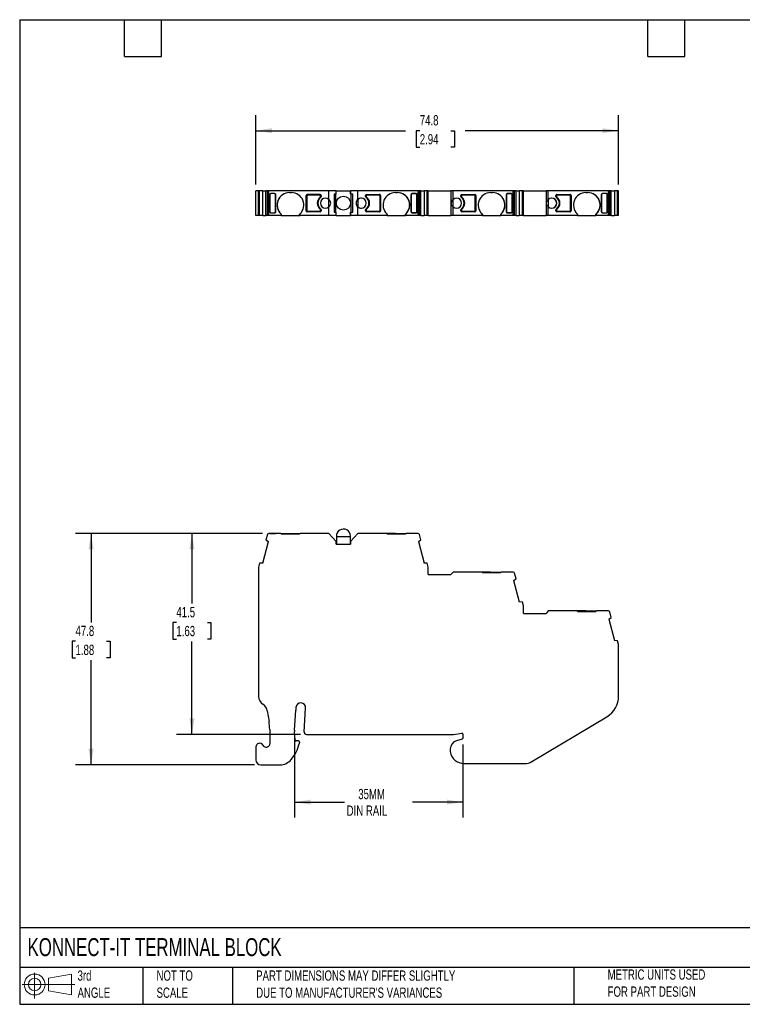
# Model space of a CAD drawing. Header units: millimetres. Extents: x 6 to 273, y 6 to 210.
# Tile 1 of 2: x 6 to 155, y 6 to 210. Entities that reach past the tile are written whole.
import ezdxf

# ---------------------------------------------------------------- set-up
doc = ezdxf.new("R2010")
doc.units = ezdxf.units.MM
doc.linetypes.add('SLD-Solid', pattern=[0])
doc.layers.add('DIMENSIONS', color=140, linetype='SLD-Solid', lineweight=25)
doc.layers.add('TEXT', color=140, linetype='SLD-Solid', lineweight=25)
doc.layers.add('SLD-DEFPOINTS', color=7, linetype='Continuous')
doc.styles.add('SLDTEXTSTYLE0', font='TXT', dxfattribs={"width": 0.7})
doc.dimstyles.new('SLDDIMSTYLE0', dxfattribs={"dimtxt": 2.158008, "dimasz": 3.302, "dimexe": 0, "dimexo": 0.0625, "dimgap": 0.539502, "dimtad": 0, "dimtih": 1, "dimtoh": 1, "dimrnd": 1e-09, "dimzin": 12, "dimdsep": 46, "dimtxsty": 'SLDTEXTSTYLE0', "dimsah": 1, "dimcen": 0.09, "dimadec": 0, "dimazin": 3, "dimtfac": 1, "dimtofl": 0, "dimtmove": 0, "dimatfit": 3, "dimfxl": 0, "dimfrac": 2, "dimtolj": 1, "dimtzin": 12, "dimarcsym": 0})

# ---------------------------------------------------------------- blocks, each defined once
blk = doc.blocks.new('Block11')
at = {"color": 7, "linetype": 'SLD-Solid', "lineweight": 18}
for p, q in [((2.59, 5.31), (2.59, 0)), ((5.48, 4.17), (10.18, 5.03)), ((5.48, 1.6), (5.48, 4.17)), ((10.18, 5.03), (10.18, 0.73)), ((0, 2.88), (10.87, 2.88)), ((5.48, 1.6), (10.18, 0.73))]:
    blk.add_line(p, q, dxfattribs=at)
for radius in [2.15, 1.29]:
    blk.add_circle((2.59, 2.88), radius, dxfattribs=at)
blk = doc.blocks.new('Block12')
at = {"layer": 'SLD-DEFPOINTS'}
blk.add_blockref('Block11', (0, 0), dxfattribs=at)
blk = doc.blocks.new('_D')
at = {"layer": 'DIMENSIONS'}
for p, q in [((56.43, 103.54), (38.69, 103.54)), ((41.87, 103.54), (41.87, 89.05)), ((38.66, 85.14), (37.94, 85.14)), ((37.94, 85.14), (37.94, 81.71)), ((45.07, 85.14), (45.8, 85.14)), ((45.8, 85.14), (45.8, 81.71)), ((37.94, 81.71), (38.66, 81.71)), ((45.8, 81.71), (45.07, 81.71)), ((41.87, 62.04), (41.87, 81.23)), ((64.25, 62.04), (38.69, 62.04))]:
    blk.add_line(p, q, dxfattribs=at)
for points in [[(41.87, 103.54), (41.36, 100.23), (42.38, 100.23)], [(41.87, 62.04), (42.38, 65.34), (41.36, 65.34)]]:
    blk.add_solid(points, dxfattribs=at)
at = {"layer": 'DIMENSIONS', "char_height": 2.117, "attachment_point": 1, "style": 'SLDTEXTSTYLE0'}
for s, insert in [('41.5', (38.66, 88.35)), ('1.63', (38.66, 84.44))]:
    blk.add_mtext(s, dxfattribs=dict(at, insert=insert))
blk = doc.blocks.new('_D_1')
at = {"layer": 'DIMENSIONS'}
for p, q in [((56.43, 103.54), (17.89, 103.54)), ((21.07, 103.54), (21.07, 85.17)), ((17.86, 81.26), (17.14, 81.26)), ((17.14, 81.26), (17.14, 77.83)), ((24.27, 81.26), (25, 81.26)), ((25, 81.26), (25, 77.83)), ((17.14, 77.83), (17.86, 77.83)), ((21.07, 55.77), (21.07, 77.35)), ((25, 77.83), (24.27, 77.83)), ((54.8, 55.77), (17.89, 55.77))]:
    blk.add_line(p, q, dxfattribs=at)
for points in [[(21.07, 103.54), (20.56, 100.23), (21.57, 100.23)], [(21.07, 55.77), (21.57, 59.08), (20.56, 59.08)]]:
    blk.add_solid(points, dxfattribs=at)
at = {"layer": 'DIMENSIONS', "char_height": 2.117, "attachment_point": 1, "style": 'SLDTEXTSTYLE0'}
for s, insert in [('47.8', (17.86, 84.47)), ('1.88', (17.86, 80.56))]:
    blk.add_mtext(s, dxfattribs=dict(at, insert=insert))
blk = doc.blocks.new('_D_2')
at = {"layer": 'DIMENSIONS'}
for p, q in [((63.04, 61.66), (63.04, 44.9)), ((97.74, 59.97), (97.74, 44.9)), ((63.04, 48.08), (73.3, 48.08)), ((97.74, 48.08), (87.39, 48.08))]:
    blk.add_line(p, q, dxfattribs=at)
for points in [[(63.04, 48.08), (66.34, 47.57), (66.34, 48.58)], [(97.74, 48.08), (94.44, 48.58), (94.44, 47.57)]]:
    blk.add_solid(points, dxfattribs=at)
at = {"layer": 'DIMENSIONS', "char_height": 2.117, "attachment_point": 1, "style": 'SLDTEXTSTYLE0'}
for s, insert in [('35MM', (76.17, 50.8)), ('DIN RAIL', (73.78, 47.38))]:
    blk.add_mtext(s, dxfattribs=dict(at, insert=insert))
blk = doc.blocks.new('_D_4')
at = {"layer": 'DIMENSIONS'}
for p, q in [((55.07, 175.53), (55.07, 189.82)), ((129.86, 175.53), (129.86, 189.82)), ((55.07, 186.64), (85.94, 186.64)), ((88.86, 186.64), (88.14, 186.64)), ((88.14, 186.64), (88.14, 183.21)), ((95.27, 186.64), (96, 186.64)), ((96, 186.64), (96, 183.21)), ((129.86, 186.64), (98.2, 186.64)), ((88.14, 183.21), (88.86, 183.21)), ((96, 183.21), (95.27, 183.21))]:
    blk.add_line(p, q, dxfattribs=at)
for points in [[(55.07, 186.64), (58.37, 186.13), (58.37, 187.15)], [(129.86, 186.64), (126.56, 187.15), (126.56, 186.13)]]:
    blk.add_solid(points, dxfattribs=at)
at = {"layer": 'DIMENSIONS', "char_height": 2.117, "attachment_point": 1, "style": 'SLDTEXTSTYLE0'}
for s, insert in [('74.8', (88.86, 189.85)), ('2.94', (88.86, 185.94))]:
    blk.add_mtext(s, dxfattribs=dict(at, insert=insert))

msp = doc.modelspace()

# ---------------------------------------------------------------- linework, layer by layer
for p, q in [((55.066, 169.107), (55.066, 174.257)), ((55.614, 174.257), (55.066, 174.257)), ((55.614, 169.107), (55.614, 174.257)), ((55.624, 174.257), (55.614, 174.257)), ((55.614, 174.257), (55.614, 169.107)), ((55.614, 174.257), (55.614, 174.257)), ((55.624, 169.107), (55.624, 174.257)), ((55.832, 174.257), (55.624, 174.257)), ((55.832, 169.107), (55.832, 174.257)), ((56.463, 174.257), (55.832, 174.257)), ((56.463, 169.107), (56.463, 174.257)), ((56.463, 174.257), (57.124, 174.257)), ((57.124, 169.107), (57.124, 174.257)), ((57.425, 174.257), (57.124, 174.257)), ((57.425, 169.107), (57.425, 174.257)), ((57.698, 174.257), (57.425, 174.257)), ((57.698, 169.107), (57.698, 174.257)), ((70.134, 174.257), (57.698, 174.257)), ((57.925, 173.465), (57.925, 173.456)), ((57.925, 169.899), (57.925, 173.465)), ((57.925, 169.908), (57.925, 173.456)), ((57.945, 173.456), (57.945, 173.465)), ((57.945, 173.456), (57.945, 169.908)), ((58.125, 173.657), (58.145, 173.657)), ((58.915, 173.657), (58.145, 173.657)), ((58.145, 173.657), (58.145, 173.657)), ((58.915, 173.657), (58.145, 173.657)), ((58.915, 173.657), (58.915, 173.657)), ((58.915, 173.657), (58.934, 173.657)), ((59.115, 173.465), (59.115, 173.456)), ((59.115, 173.465), (59.115, 169.899)), ((59.115, 169.908), (59.115, 173.456)), ((59.134, 173.456), (59.134, 169.908)), ((61.984, 173.857), (62.384, 173.857)), ((65.434, 170.107), (65.434, 173.257)), ((65.434, 173.257), (65.434, 173.257)), ((65.434, 170.107), (65.434, 173.257)), ((65.559, 173.232), (65.559, 170.132)), ((65.939, 173.457), (65.634, 173.457)), ((65.709, 173.382), (68.259, 173.382)), ((67.28, 173.457), (65.939, 173.457)), ((68.334, 173.457), (67.28, 173.457)), ((68.329, 172.922), (68.329, 172.922)), ((68.409, 173.082), (68.409, 173.232)), ((68.409, 173.232), (68.409, 173.232)), ((68.409, 173.232), (68.409, 173.082)), ((68.409, 173.082), (68.409, 173.082)), ((68.534, 173.257), (68.534, 173.057)), ((70.134, 172.464), (70.134, 174.257)), ((71.641, 174.257), (70.134, 174.257)), ((71.191, 173.557), (71.191, 169.807)), ((71.641, 173.557), (71.191, 173.557)), ((71.541, 169.807), (71.541, 173.557)), ((71.641, 173.557), (71.641, 174.257)), ((71.641, 174.257), (74.58, 174.257)), ((74.58, 173.557), (74.58, 174.257)), ((76.081, 174.257), (74.58, 174.257)), ((74.58, 174.257), (74.58, 173.557)), ((74.58, 174.257), (74.58, 174.257)), ((75.024, 173.557), (74.58, 173.557)), ((74.58, 173.557), (74.58, 173.557)), ((74.68, 169.807), (74.68, 173.557)), ((74.68, 169.807), (74.68, 173.557)), ((75.024, 169.807), (75.024, 173.557)), ((75.024, 169.807), (75.024, 173.557)), ((75.024, 173.557), (75.024, 173.557)), ((76.081, 172.465), (76.081, 174.257)), ((88.5, 174.257), (76.081, 174.257)), ((77.681, 173.057), (77.681, 173.257)), ((77.806, 173.232), (77.806, 173.082)), ((77.806, 173.082), (77.806, 173.232)), ((77.881, 173.457), (80.581, 173.457)), ((77.886, 172.922), (77.886, 172.922)), ((77.956, 173.382), (80.506, 173.382)), ((80.656, 170.132), (80.656, 173.232)), ((80.781, 173.257), (80.781, 170.107)), ((80.781, 173.257), (80.781, 173.257)), ((80.781, 173.257), (80.781, 170.107)), ((83.831, 173.857), (84.231, 173.857)), ((87.081, 169.908), (87.081, 173.456)), ((87.1, 173.456), (87.1, 173.465)), ((87.1, 169.899), (87.1, 173.465)), ((87.1, 173.456), (87.1, 169.908)), ((87.238, 173.647), (88.133, 173.647)), ((87.281, 173.657), (87.3, 173.657)), ((88.07, 173.657), (87.3, 173.657)), ((88.07, 173.657), (88.09, 173.657)), ((88.27, 173.465), (88.27, 173.456)), ((88.27, 169.908), (88.27, 173.456)), ((88.29, 173.465), (88.29, 173.456)), ((88.29, 173.465), (88.29, 169.899)), ((88.29, 173.456), (88.29, 169.908)), ((88.5, 169.107), (88.5, 174.257)), ((88.79, 174.257), (88.5, 174.257)), ((88.79, 169.107), (88.79, 174.257)), ((89.091, 174.257), (88.79, 174.257)), ((89.091, 169.107), (89.091, 174.257)), ((89.091, 174.257), (89.752, 174.257)), ((89.752, 174.257), (89.752, 169.107)), ((90.383, 174.257), (89.752, 174.257)), ((90.383, 169.107), (90.383, 174.257)), ((90.591, 174.257), (90.383, 174.257)), ((90.591, 169.107), (90.591, 174.257)), ((90.601, 174.257), (90.591, 174.257)), ((90.601, 169.107), (90.601, 174.257)), ((90.601, 174.257), (95.262, 174.257)), ((95.262, 174.257), (95.262, 169.107)), ((95.714, 174.257), (95.262, 174.257)), ((95.714, 172.465), (95.714, 174.257)), ((108.133, 174.257), (95.714, 174.257)), ((97.314, 173.057), (97.314, 173.257)), ((97.439, 173.232), (97.439, 173.082)), ((97.439, 173.082), (97.439, 173.232)), ((97.514, 173.457), (100.214, 173.457)), ((97.519, 172.922), (97.519, 172.922)), ((97.589, 173.382), (100.139, 173.382)), ((100.289, 170.132), (100.289, 173.232)), ((100.414, 173.257), (100.414, 170.107)), ((100.414, 173.257), (100.414, 170.107)), ((103.464, 173.857), (103.864, 173.857)), ((106.714, 169.908), (106.714, 173.456)), ((106.734, 173.456), (106.734, 173.465)), ((106.734, 169.899), (106.734, 173.465)), ((106.734, 173.456), (106.734, 169.908)), ((106.871, 173.647), (107.766, 173.647)), ((106.914, 173.657), (106.934, 173.657)), ((107.704, 173.657), (106.934, 173.657)), ((107.704, 173.657), (107.723, 173.657)), ((107.904, 173.465), (107.904, 173.456)), ((107.904, 169.908), (107.904, 173.456)), ((107.923, 173.465), (107.923, 173.456)), ((107.923, 173.465), (107.923, 169.899)), ((107.923, 173.456), (107.923, 169.908)), ((108.133, 169.107), (108.133, 174.257)), ((108.423, 174.257), (108.133, 174.257)), ((108.423, 169.107), (108.423, 174.257)), ((108.725, 174.257), (108.423, 174.257)), ((108.725, 169.107), (108.725, 174.257)), ((108.725, 174.257), (109.386, 174.257)), ((109.386, 174.257), (109.386, 169.107)), ((110.017, 174.257), (109.386, 174.257)), ((110.017, 169.107), (110.017, 174.257)), ((110.224, 174.257), (110.017, 174.257)), ((110.224, 169.107), (110.224, 174.257)), ((110.234, 174.257), (110.224, 174.257)), ((110.234, 169.107), (110.234, 174.257)), ((110.234, 169.107), (110.234, 174.257)), ((110.234, 174.257), (114.896, 174.257)), ((114.896, 174.257), (114.896, 169.107)), ((115.348, 174.257), (114.896, 174.257)), ((115.348, 172.465), (115.348, 174.257)), ((127.767, 174.257), (115.348, 174.257)), ((116.948, 173.057), (116.948, 173.257)), ((117.073, 173.232), (117.073, 173.082)), ((117.073, 173.082), (117.073, 173.232)), ((117.148, 173.457), (119.848, 173.457)), ((117.153, 172.922), (117.153, 172.922)), ((117.223, 173.382), (119.773, 173.382)), ((119.923, 170.132), (119.923, 173.232)), ((120.048, 173.257), (120.048, 170.107)), ((120.048, 173.257), (120.048, 170.107)), ((123.098, 173.857), (123.498, 173.857)), ((126.348, 169.908), (126.348, 173.456)), ((126.367, 173.456), (126.367, 173.465)), ((126.367, 169.899), (126.367, 173.465)), ((126.367, 173.456), (126.367, 169.908)), ((126.548, 173.657), (126.567, 173.657)), ((127.337, 173.657), (126.567, 173.657)), ((127.337, 173.657), (127.356, 173.657)), ((127.537, 173.465), (127.537, 173.456)), ((127.537, 169.908), (127.537, 173.456)), ((127.556, 173.465), (127.556, 173.456)), ((127.556, 173.465), (127.556, 169.899)), ((127.556, 173.456), (127.556, 169.908)), ((127.767, 169.107), (127.767, 174.257)), ((128.056, 174.257), (127.767, 174.257)), ((128.056, 169.107), (128.056, 174.257)), ((128.358, 174.257), (128.056, 174.257)), ((128.358, 169.107), (128.358, 174.257)), ((128.358, 174.257), (129.019, 174.257)), ((129.019, 174.257), (129.019, 169.107)), ((129.65, 174.257), (129.019, 174.257)), ((129.65, 169.107), (129.65, 174.257)), ((129.857, 174.257), (129.65, 174.257)), ((129.857, 169.107), (129.857, 174.257)), ((129.868, 174.257), (129.857, 174.257)), ((129.868, 169.107), (129.868, 174.257)), ((129.868, 169.107), (129.868, 174.257)), ((70.09, 170.862), (70.09, 172.502)), ((70.134, 169.107), (70.134, 170.9)), ((76.081, 169.107), (76.081, 170.899)), ((76.125, 170.862), (76.125, 172.502)), ((95.714, 169.107), (95.714, 170.899)), ((95.759, 170.862), (95.759, 172.502)), ((115.348, 169.107), (115.348, 170.899)), ((115.392, 170.862), (115.392, 172.502)), ((55.614, 169.107), (55.066, 169.107)), ((55.624, 169.107), (55.614, 169.107)), ((55.614, 169.107), (55.614, 169.107)), ((55.832, 169.107), (55.624, 169.107)), ((56.463, 169.107), (55.832, 169.107)), ((56.463, 169.107), (57.124, 169.107)), ((57.425, 169.107), (57.124, 169.107)), ((57.698, 169.107), (57.425, 169.107)), ((60.184, 169.107), (57.698, 169.107)), ((57.925, 169.908), (57.925, 169.899)), ((57.945, 169.899), (57.945, 169.908)), ((58.145, 169.707), (58.125, 169.707)), ((58.145, 169.707), (58.915, 169.707)), ((58.145, 169.707), (58.915, 169.707)), ((58.145, 169.707), (58.145, 169.707)), ((58.915, 169.707), (58.915, 169.707)), ((58.934, 169.707), (58.915, 169.707)), ((59.115, 169.908), (59.115, 169.899)), ((60.184, 169.5), (60.184, 169.107)), ((60.284, 169.107), (60.184, 169.107)), ((60.284, 169.406), (60.284, 169.107)), ((60.284, 169.107), (64.083, 169.107)), ((64.083, 169.107), (64.083, 169.406)), ((64.083, 169.107), (64.183, 169.107)), ((64.183, 169.107), (64.183, 169.5)), ((70.134, 169.107), (64.183, 169.107)), ((65.434, 170.107), (65.434, 170.107)), ((65.939, 169.907), (65.634, 169.907)), ((68.259, 169.982), (65.709, 169.982)), ((67.28, 169.907), (65.939, 169.907)), ((68.334, 169.907), (67.28, 169.907)), ((68.329, 170.442), (68.329, 170.442)), ((68.409, 170.132), (68.409, 170.282)), ((68.409, 170.282), (68.409, 170.282)), ((68.409, 170.282), (68.409, 170.132)), ((68.409, 170.132), (68.409, 170.132)), ((68.534, 170.307), (68.534, 170.107)), ((71.641, 169.107), (70.134, 169.107)), ((71.191, 169.807), (71.641, 169.807)), ((71.641, 169.107), (71.641, 169.807)), ((71.641, 169.107), (74.58, 169.107)), ((74.58, 169.107), (74.58, 169.807)), ((74.58, 169.807), (75.024, 169.807)), ((74.58, 169.807), (74.58, 169.107)), ((74.58, 169.807), (74.58, 169.807)), ((76.081, 169.107), (74.58, 169.107)), ((74.58, 169.107), (74.58, 169.107)), ((75.024, 169.807), (75.024, 169.807)), ((82.031, 169.107), (76.081, 169.107)), ((77.681, 170.107), (77.681, 170.307)), ((77.806, 170.282), (77.806, 170.132)), ((77.806, 170.132), (77.806, 170.282)), ((80.581, 169.907), (77.881, 169.907)), ((77.886, 170.442), (77.886, 170.442)), ((80.506, 169.982), (77.956, 169.982)), ((80.781, 170.107), (80.781, 170.107)), ((82.031, 169.501), (82.031, 169.107)), ((82.131, 169.107), (82.031, 169.107)), ((82.131, 169.406), (82.131, 169.107)), ((82.131, 169.107), (85.931, 169.107)), ((85.931, 169.107), (85.931, 169.406)), ((86.031, 169.107), (85.931, 169.107)), ((86.031, 169.107), (86.031, 169.501)), ((88.5, 169.107), (86.031, 169.107)), ((87.1, 169.899), (87.1, 169.908)), ((88.133, 169.717), (87.238, 169.717)), ((87.3, 169.707), (87.281, 169.707)), ((87.3, 169.707), (88.068, 169.707)), ((88.09, 169.707), (88.07, 169.707)), ((88.27, 169.908), (88.27, 169.899)), ((88.29, 169.908), (88.29, 169.899)), ((88.79, 169.107), (88.5, 169.107)), ((89.091, 169.107), (88.79, 169.107)), ((89.091, 169.107), (89.752, 169.107)), ((90.383, 169.107), (89.752, 169.107)), ((90.591, 169.107), (90.383, 169.107)), ((90.601, 169.107), (90.591, 169.107)), ((90.601, 169.107), (95.262, 169.107)), ((95.714, 169.107), (95.262, 169.107)), ((101.664, 169.107), (95.714, 169.107)), ((97.314, 170.107), (97.314, 170.307)), ((97.439, 170.282), (97.439, 170.132)), ((97.439, 170.132), (97.439, 170.282)), ((100.214, 169.907), (97.514, 169.907)), ((97.519, 170.442), (97.519, 170.442)), ((100.139, 169.982), (97.589, 169.982)), ((101.664, 169.501), (101.664, 169.107)), ((101.764, 169.107), (101.664, 169.107)), ((101.764, 169.406), (101.764, 169.107)), ((101.764, 169.107), (105.564, 169.107)), ((105.564, 169.107), (105.564, 169.406)), ((105.664, 169.107), (105.564, 169.107)), ((105.664, 169.107), (105.664, 169.501)), ((108.133, 169.107), (105.664, 169.107)), ((106.734, 169.899), (106.734, 169.908)), ((107.766, 169.717), (106.871, 169.717)), ((106.934, 169.707), (106.914, 169.707)), ((106.934, 169.707), (107.704, 169.707)), ((107.723, 169.707), (107.704, 169.707)), ((107.904, 169.908), (107.904, 169.899)), ((107.923, 169.908), (107.923, 169.899)), ((108.423, 169.107), (108.133, 169.107)), ((108.725, 169.107), (108.423, 169.107)), ((108.725, 169.107), (109.386, 169.107)), ((110.017, 169.107), (109.386, 169.107)), ((110.224, 169.107), (110.017, 169.107)), ((110.234, 169.107), (110.224, 169.107)), ((110.234, 169.107), (114.896, 169.107)), ((115.348, 169.107), (114.896, 169.107)), ((121.298, 169.107), (115.348, 169.107)), ((116.948, 170.107), (116.948, 170.307)), ((117.073, 170.282), (117.073, 170.132)), ((117.073, 170.132), (117.073, 170.282)), ((119.848, 169.907), (117.148, 169.907)), ((117.153, 170.442), (117.153, 170.442)), ((119.773, 169.982), (117.223, 169.982)), ((121.298, 169.501), (121.298, 169.107)), ((121.398, 169.107), (121.298, 169.107)), ((121.398, 169.406), (121.398, 169.107)), ((121.398, 169.107), (125.198, 169.107)), ((125.198, 169.107), (125.198, 169.406)), ((125.298, 169.107), (125.198, 169.107)), ((125.298, 169.107), (125.298, 169.501)), ((127.767, 169.107), (125.298, 169.107)), ((126.367, 169.899), (126.367, 169.908)), ((126.567, 169.707), (126.548, 169.707)), ((126.567, 169.707), (127.337, 169.707)), ((127.356, 169.707), (127.337, 169.707)), ((127.537, 169.908), (127.537, 169.899)), ((127.556, 169.908), (127.556, 169.899)), ((128.056, 169.107), (127.767, 169.107)), ((128.358, 169.107), (128.056, 169.107)), ((128.358, 169.107), (129.019, 169.107)), ((129.65, 169.107), (129.019, 169.107)), ((129.857, 169.107), (129.65, 169.107)), ((129.868, 169.107), (129.857, 169.107)), ((129.868, 169.107), (129.868, 169.107)), ((56.463, 97.403), (57.65, 101.833)), ((57.425, 103.314), (57.124, 102.188)), ((57.124, 102.188), (57.65, 101.833)), ((60.184, 103.536), (57.698, 103.536)), ((57.945, 103.536), (57.945, 103.536)), ((58.145, 103.536), (58.145, 103.536)), ((58.145, 103.536), (58.915, 103.536)), ((58.915, 103.536), (58.915, 103.536)), ((59.115, 103.536), (59.115, 103.536)), ((60.284, 103.436), (60.184, 103.536)), ((60.184, 103.536), (61.984, 103.536)), ((60.284, 103.436), (64.083, 103.436)), ((61.984, 103.436), (61.984, 103.536)), ((61.984, 103.536), (62.384, 103.536)), ((62.384, 103.436), (62.384, 103.536)), ((62.384, 103.536), (64.183, 103.536)), ((64.083, 103.436), (64.183, 103.536)), ((70.134, 103.536), (64.183, 103.536)), ((71.641, 101.87), (70.134, 103.536)), ((71.641, 101.331), (71.641, 101.87)), ((71.657, 102.927), (71.657, 101.331)), ((71.657, 102.927), (74.557, 102.927)), ((74.557, 101.331), (74.557, 102.927)), ((76.081, 103.536), (74.58, 101.875)), ((74.58, 101.875), (74.58, 101.331)), ((82.031, 103.536), (76.081, 103.536)), ((82.131, 103.436), (82.031, 103.536)), ((83.831, 103.536), (82.031, 103.536)), ((82.131, 103.436), (85.931, 103.436)), ((83.831, 103.436), (83.831, 103.536)), ((83.831, 103.536), (84.231, 103.536)), ((84.231, 103.436), (84.231, 103.536)), ((84.231, 103.536), (86.031, 103.536)), ((86.031, 103.536), (85.931, 103.436)), ((88.5, 103.536), (86.031, 103.536)), ((88.565, 101.833), (89.091, 102.188)), ((88.565, 101.833), (89.752, 97.403)), ((89.091, 102.188), (88.79, 103.314)), ((71.641, 101.331), (74.58, 101.331)), ((55.614, 96.507), (55.614, 69.916)), ((55.832, 97.359), (55.624, 96.585)), ((56.463, 97.403), (55.832, 97.359)), ((90.383, 97.359), (89.752, 97.403)), ((90.591, 96.585), (90.383, 97.359)), ((90.601, 95.036), (90.601, 96.507)), ((95.714, 95.536), (95.262, 95.036)), ((101.664, 95.536), (95.714, 95.536)), ((101.764, 95.436), (101.664, 95.536)), ((103.464, 95.536), (101.664, 95.536)), ((103.464, 95.436), (103.464, 95.536)), ((103.464, 95.536), (103.864, 95.536)), ((103.864, 95.436), (103.864, 95.536)), ((103.864, 95.536), (105.664, 95.536)), ((105.664, 95.536), (105.564, 95.436)), ((108.133, 95.536), (105.664, 95.536)), ((90.601, 95.036), (95.262, 95.036)), ((101.764, 95.436), (105.564, 95.436)), ((108.198, 93.833), (108.725, 94.188)), ((108.198, 93.833), (109.386, 89.403)), ((108.725, 94.188), (108.423, 95.314)), ((110.017, 89.359), (109.386, 89.403)), ((110.224, 88.585), (110.017, 89.359)), ((110.234, 87.036), (110.234, 88.507)), ((115.348, 87.536), (114.896, 87.036)), ((121.298, 87.536), (115.348, 87.536)), ((121.398, 87.436), (121.298, 87.536)), ((123.098, 87.536), (121.298, 87.536)), ((121.398, 87.436), (125.198, 87.436)), ((123.098, 87.436), (123.098, 87.536)), ((123.098, 87.536), (123.498, 87.536)), ((123.498, 87.436), (123.498, 87.536)), ((123.498, 87.536), (125.298, 87.536)), ((125.298, 87.536), (125.198, 87.436)), ((127.767, 87.536), (125.298, 87.536)), ((110.234, 87.036), (114.896, 87.036)), ((127.832, 85.833), (128.358, 86.188)), ((127.832, 85.833), (129.019, 81.403)), ((128.358, 86.188), (128.056, 87.314)), ((129.65, 81.359), (129.019, 81.403)), ((129.857, 80.585), (129.65, 81.359)), ((129.868, 70.736), (129.868, 80.507)), ((55.614, 69.916), (55.614, 69.916)), ((129.868, 69.958), (129.868, 70.736)), ((129.868, 69.958), (129.868, 69.958)), ((63.321, 67.613), (63.286, 67.04)), ((65.02, 62.566), (65.317, 67.492)), ((57.393, 66.918), (57.766, 64.712)), ((63.039, 62.93), (63.286, 67.04)), ((111.96, 56.442), (127.435, 65.702)), ((57.905, 63.047), (57.905, 60.15)), ((63.152, 60.891), (63.039, 62.684)), ((65.519, 62.036), (95.665, 62.036)), ((95.813, 62.047), (97.511, 62.302)), ((97.593, 61.046), (96.441, 60.738)), ((97.741, 62.104), (97.741, 61.239)), ((55.066, 59.474), (55.066, 56.774)), ((63.84, 60.704), (63.351, 60.704)), ((64.039, 60.481), (63.998, 60.116)), ((95.141, 59.043), (95.141, 58.743)), ((56.066, 55.774), (60.048, 55.774)), ((97.991, 56.036), (110.491, 56.036))]:
    msp.add_line(p, q)
msp.add_circle((73.107, 171.682), 1.451)
for centre, radius, start, end in [((61.984, 171.307), 2.55, 90, 225.11544), ((61.984, 171.307), 2.55, 90, 228.20518), ((62.384, 171.307), 2.55, 314.88453, 90), ((65.634, 173.257), 0.2, 90, 180), ((65.634, 173.257), 0.2, 90, 180), ((65.709, 173.232), 0.15, 90, 180), ((69.259, 171.682), 1.55, 126.8699, 233.1301), ((69.259, 171.682), 1.55, 126.86988, 233.13012), ((69.334, 171.682), 1.5, 126.03188, 233.96818), ((68.259, 173.232), 0.15, 0, 90), ((68.259, 173.232), 0.15, 0, 90), ((68.209, 173.082), 0.2, 306.8699, 0), ((68.209, 173.082), 0.2, 306.87006, 0), ((68.334, 173.257), 0.2, 0, 90), ((69.434, 171.682), 1.05, 48.15661, 311.84339), ((69.434, 171.682), 1.05, 90, 270), ((68.334, 173.057), 0.2, 306.03188, 0), ((76.781, 171.682), 1.05, 228.19018, 131.80982), ((76.781, 171.682), 1.05, 90, 128.63617), ((77.881, 173.257), 0.2, 90, 180), ((77.881, 173.057), 0.2, 180, 233.9681), ((76.881, 171.682), 1.5, 306.03188, 53.96812), ((77.956, 173.232), 0.15, 90, 180), ((77.956, 173.232), 0.15, 90.00002, 180), ((78.006, 173.082), 0.2, 180, 233.1301), ((78.006, 173.082), 0.2, 180, 233.13009), ((76.956, 171.682), 1.55, 306.8699, 53.1301), ((76.956, 171.682), 1.55, 306.8699, 53.1301), ((80.506, 173.232), 0.15, 0, 90), ((80.581, 173.257), 0.2, 0, 90), ((80.581, 173.257), 0.2, 0, 90.00009), ((83.831, 171.307), 2.55, 90.00001, 225.09912), ((84.231, 171.307), 2.55, 314.90086, 90), ((84.231, 171.307), 2.55, 311.81045, 90), ((96.414, 171.682), 1.05, 228.1899, 131.8101), ((96.414, 171.682), 1.05, 270, 90), ((97.514, 173.257), 0.2, 90, 180), ((97.514, 173.057), 0.2, 180, 233.9681), ((96.514, 171.682), 1.5, 306.03188, 53.96812), ((97.589, 173.232), 0.15, 90, 180), ((97.589, 173.232), 0.15, 90.00002, 180), ((97.639, 173.082), 0.2, 180, 233.1301), ((97.639, 173.082), 0.2, 180, 233.13009), ((96.589, 171.682), 1.55, 306.8699, 53.1301), ((96.589, 171.682), 1.55, 306.8699, 53.1301), ((100.139, 173.232), 0.15, 0, 90), ((100.214, 173.257), 0.2, 0, 90), ((100.214, 173.257), 0.2, 0, 90.00009), ((103.464, 171.307), 2.55, 90.00001, 225.09912), ((103.864, 171.307), 2.55, 314.90086, 90), ((103.864, 171.307), 2.55, 311.81043, 90), ((116.048, 171.682), 1.05, 228.18992, 131.81008), ((116.048, 171.682), 1.05, 270, 90), ((117.148, 173.257), 0.2, 90, 180), ((117.148, 173.057), 0.2, 180, 233.9681), ((116.148, 171.682), 1.5, 306.03188, 53.96812), ((117.223, 173.232), 0.15, 90, 180), ((117.223, 173.232), 0.15, 90.00002, 180), ((117.273, 173.082), 0.2, 180, 233.1301), ((117.273, 173.082), 0.2, 180, 233.13009), ((116.223, 171.682), 1.55, 306.8699, 53.1301), ((116.223, 171.682), 1.55, 306.8699, 53.1301), ((119.773, 173.232), 0.15, 0, 90), ((119.848, 173.257), 0.2, 0, 90), ((119.848, 173.257), 0.2, 0, 90.00009), ((123.098, 171.307), 2.55, 90.00001, 225.09912), ((123.498, 171.307), 2.55, 314.90086, 90), ((123.498, 171.307), 2.55, 311.81049, 90), ((76.781, 171.682), 1.05, 231.36383, 270), ((65.634, 170.107), 0.2, 180, 270), ((65.634, 170.107), 0.2, 180, 270.00054), ((65.709, 170.132), 0.15, 180, 270), ((68.259, 170.132), 0.15, 270, 0), ((68.259, 170.132), 0.15, 270.00028, 0), ((68.209, 170.282), 0.2, 0, 53.1301), ((68.209, 170.282), 0.2, 0, 53.12994), ((68.334, 170.107), 0.2, 270, 0), ((68.334, 170.307), 0.2, 0, 53.9677), ((77.881, 170.307), 0.2, 126.03188, 180), ((77.881, 170.107), 0.2, 180, 270), ((78.006, 170.282), 0.2, 126.8699, 180), ((78.006, 170.282), 0.2, 126.86991, 180), ((77.956, 170.132), 0.15, 180, 270), ((77.956, 170.132), 0.15, 180, 270), ((80.506, 170.132), 0.15, 270, 0), ((80.581, 170.107), 0.2, 270, 0), ((80.581, 170.107), 0.2, 269.99994, 0), ((97.514, 170.307), 0.2, 126.03188, 180), ((97.514, 170.107), 0.2, 180, 270), ((97.639, 170.282), 0.2, 126.8699, 180), ((97.639, 170.282), 0.2, 126.86991, 180), ((97.589, 170.132), 0.15, 180, 270), ((97.589, 170.132), 0.15, 180, 270), ((100.139, 170.132), 0.15, 270, 0), ((100.214, 170.107), 0.2, 270, 0), ((100.214, 170.107), 0.2, 269.99994, 0), ((117.148, 170.307), 0.2, 126.03188, 180), ((117.148, 170.107), 0.2, 180, 270), ((117.273, 170.282), 0.2, 126.8699, 180), ((117.273, 170.282), 0.2, 126.86991, 180), ((117.223, 170.132), 0.15, 180, 270), ((117.223, 170.132), 0.15, 180, 270), ((119.773, 170.132), 0.15, 270, 0), ((119.848, 170.107), 0.2, 270, 0), ((119.848, 170.107), 0.2, 269.99994, 0), ((73.107, 102.976), 1.451, 0, 181.94204), ((57.715, 103.236), 0.3, 93.35571, 164.9998), ((73.107, 102.976), 1.451, 358.05795, 0), ((88.5, 103.236), 0.3, 14.99997, 89.99991), ((55.914, 96.507), 0.3, 164.99932, 179.99961), ((90.301, 96.507), 0.3, 359.99998, 15.00104), ((108.133, 95.236), 0.3, 15.00007, 89.99997), ((109.934, 88.507), 0.3, 0.0007, 15.00019), ((127.767, 87.236), 0.3, 14.99966, 89.9998), ((129.568, 80.507), 0.3, 0.00015, 15.00728), ((57.614, 69.931), 2, 180.42273, 236.75661), ((124.868, 69.993), 5, 300.8964, 359.59717), ((55.421, 66.585), 2, 9.58249, 56.75666), ((64.319, 67.552), 1, 356.54861, 176.54861), ((47.905, 63.047), 10, 0, 9.58258), ((65.035, 62.81), 2, 176.54862, 183.60094), ((65.519, 62.536), 0.5, 176.54861, 270), ((95.665, 63.036), 1, 270, 278.52495), ((97.541, 62.104), 0.2, 360, 98.52495), ((97.541, 61.239), 0.2, 284.99997, 0.00005), ((55.816, 59.474), 0.75, 26.78325, 179.9999), ((57.155, 60.15), 0.75, 206.78325, 289.47115), ((55.863, 62.208), 8.4, 320.51208, 345.57919), ((63.351, 60.904), 0.2, 183.60094, 269.99999), ((63.84, 60.504), 0.2, 353.60104, 90), ((96.895, 59.043), 1.754, 104.99997, 180.00005), ((96.895, 58.743), 1.754, 180.00005, 187.94866), ((97.991, 58.896), 2.86, 187.94866, 270), ((56.066, 56.774), 1, 180.00009, 269.99977), ((60.03, 58.774), 3, 270.33068, 320.51208), ((110.491, 58.896), 2.861, 270, 300.8961)]:
    msp.add_arc(centre, radius, start, end)
for points, knots in [([(57.925, 173.456), (57.925, 173.504), (57.945, 173.559), (58.023, 173.637), (58.078, 173.657), (58.125, 173.657)], [0, 0, 0, 0, 0.5, 0.5, 1, 1, 1, 1]), ([(58.145, 173.657), (58.098, 173.657), (58.042, 173.637), (57.964, 173.559), (57.945, 173.504), (57.945, 173.456)], [0, 0, 0, 0, 0.5, 0.5, 1, 1, 1, 1]), ([(58.058, 173.645), (58.034, 173.629), (57.989, 173.601), (57.951, 173.533), (57.947, 173.487), (57.945, 173.465)], [0, 0, 0, 0, 0.386561, 0.7051053, 1, 1, 1, 1]), ([(59.115, 173.456), (59.115, 173.504), (59.095, 173.559), (59.017, 173.637), (58.962, 173.657), (58.915, 173.657)], [0, 0, 0, 0, 0.5, 0.5, 1, 1, 1, 1]), ([(58.934, 173.657), (58.981, 173.657), (59.036, 173.637), (59.114, 173.559), (59.134, 173.504), (59.134, 173.456)], [0, 0, 0, 0, 0.5, 0.5, 1, 1, 1, 1]), ([(59.115, 173.465), (59.111, 173.494), (59.105, 173.553), (59.063, 173.597), (59.042, 173.619)], [0, 0, 0, 0, 0.48451, 1, 1, 1, 1]), ([(87.281, 173.657), (87.234, 173.657), (87.179, 173.637), (87.101, 173.559), (87.081, 173.504), (87.081, 173.456)], [0, 0, 0, 0, 0.5, 0.5, 1, 1, 1, 1]), ([(87.238, 173.647), (87.201, 173.635), (87.164, 173.609), (87.113, 173.539), (87.1, 173.495), (87.1, 173.456)], [0, 0, 0, 0, 0.5, 0.5, 1, 1, 1, 1]), ([(87.21, 173.642), (87.187, 173.627), (87.143, 173.599), (87.107, 173.533), (87.102, 173.487), (87.1, 173.465)], [0, 0, 0, 0, 0.3712065, 0.697724, 1, 1, 1, 1]), ([(88.29, 173.456), (88.29, 173.504), (88.27, 173.559), (88.192, 173.637), (88.137, 173.657), (88.09, 173.657)], [0, 0, 0, 0, 0.5, 0.5, 1, 1, 1, 1]), ([(88.27, 173.456), (88.27, 173.495), (88.258, 173.539), (88.207, 173.609), (88.17, 173.635), (88.133, 173.647)], [0, 0, 0, 0, 0.5, 0.5, 1, 1, 1, 1]), ([(88.27, 173.465), (88.267, 173.493), (88.259, 173.552), (88.21, 173.618), (88.166, 173.639), (88.149, 173.647)], [0, 0, 0, 0, 0.366657, 0.7625425, 1, 1, 1, 1]), ([(106.914, 173.657), (106.867, 173.657), (106.812, 173.637), (106.734, 173.559), (106.714, 173.504), (106.714, 173.456)], [0, 0, 0, 0, 0.5, 0.5, 1, 1, 1, 1]), ([(106.871, 173.647), (106.834, 173.635), (106.797, 173.609), (106.746, 173.539), (106.734, 173.495), (106.734, 173.456)], [0, 0, 0, 0, 0.5, 0.5, 1, 1, 1, 1]), ([(107.923, 173.456), (107.923, 173.504), (107.903, 173.559), (107.825, 173.637), (107.77, 173.657), (107.723, 173.657)], [0, 0, 0, 0, 0.5, 0.5, 1, 1, 1, 1]), ([(107.904, 173.456), (107.904, 173.495), (107.891, 173.539), (107.84, 173.609), (107.803, 173.635), (107.766, 173.647)], [0, 0, 0, 0, 0.5, 0.5, 1, 1, 1, 1]), ([(126.548, 173.657), (126.501, 173.657), (126.445, 173.637), (126.367, 173.559), (126.348, 173.504), (126.348, 173.456)], [0, 0, 0, 0, 0.5, 0.5, 1, 1, 1, 1]), ([(126.567, 173.657), (126.52, 173.657), (126.465, 173.637), (126.387, 173.559), (126.367, 173.504), (126.367, 173.456)], [0, 0, 0, 0, 0.5, 0.5, 1, 1, 1, 1]), ([(127.537, 173.456), (127.537, 173.504), (127.518, 173.559), (127.439, 173.637), (127.384, 173.657), (127.337, 173.657)], [0, 0, 0, 0, 0.5, 0.5, 1, 1, 1, 1]), ([(127.556, 173.456), (127.556, 173.504), (127.537, 173.559), (127.459, 173.637), (127.403, 173.657), (127.356, 173.657)], [0, 0, 0, 0, 0.5, 0.5, 1, 1, 1, 1]), ([(70.134, 170.9), (70.232, 170.987), (70.321, 171.1), (70.447, 171.37), (70.484, 171.526), (70.484, 171.838), (70.447, 171.994), (70.321, 172.264), (70.232, 172.377), (70.134, 172.464)], [0, 0, 0, 0, 0.25, 0.25, 0.5, 0.5, 0.75, 0.75, 1, 1, 1, 1]), ([(76.125, 172.502), (76.019, 172.417), (75.918, 172.301), (75.773, 172.018), (75.731, 171.85), (75.731, 171.514), (75.773, 171.346), (75.918, 171.063), (76.019, 170.947), (76.125, 170.862)], [0, 0, 0, 0, 0.25, 0.25, 0.5, 0.5, 0.75, 0.75, 1, 1, 1, 1]), ([(76.081, 172.465), (75.984, 172.378), (75.895, 172.264), (75.768, 171.994), (75.731, 171.838), (75.731, 171.525), (75.768, 171.37), (75.895, 171.1), (75.984, 170.986), (76.081, 170.899)], [0, 0, 0, 0, 0.25, 0.25, 0.5, 0.5, 0.75, 0.75, 1, 1, 1, 1]), ([(95.714, 170.899), (95.617, 170.986), (95.528, 171.1), (95.401, 171.37), (95.364, 171.525), (95.364, 171.838), (95.401, 171.994), (95.528, 172.264), (95.617, 172.378), (95.714, 172.465)], [0, 0, 0, 0, 0.25, 0.25, 0.5, 0.5, 0.75, 0.75, 1, 1, 1, 1]), ([(115.348, 170.899), (115.251, 170.986), (115.161, 171.1), (115.034, 171.37), (114.998, 171.525), (114.998, 171.838), (115.034, 171.994), (115.161, 172.264), (115.251, 172.378), (115.348, 172.465)], [0, 0, 0, 0, 0.25, 0.25, 0.5, 0.5, 0.75, 0.75, 1, 1, 1, 1]), ([(58.125, 169.707), (58.078, 169.707), (58.023, 169.727), (57.945, 169.805), (57.925, 169.86), (57.925, 169.908)], [0, 0, 0, 0, 0.5, 0.5, 1, 1, 1, 1]), ([(57.945, 169.908), (57.945, 169.86), (57.964, 169.805), (58.042, 169.727), (58.098, 169.707), (58.145, 169.707)], [0, 0, 0, 0, 0.5, 0.5, 1, 1, 1, 1]), ([(57.945, 169.899), (57.948, 169.87), (57.955, 169.811), (57.996, 169.767), (58.017, 169.745)], [0, 0, 0, 0, 0.4845092, 1, 1, 1, 1]), ([(58.915, 169.707), (58.962, 169.707), (59.017, 169.727), (59.095, 169.805), (59.115, 169.86), (59.115, 169.908)], [0, 0, 0, 0, 0.5, 0.5, 1, 1, 1, 1]), ([(59.134, 169.908), (59.134, 169.86), (59.114, 169.805), (59.036, 169.727), (58.981, 169.707), (58.934, 169.707)], [0, 0, 0, 0, 0.5, 0.5, 1, 1, 1, 1]), ([(59.001, 169.719), (59.026, 169.735), (59.071, 169.763), (59.108, 169.831), (59.112, 169.877), (59.115, 169.899)], [0, 0, 0, 0, 0.3865599, 0.7051047, 1, 1, 1, 1]), ([(87.081, 169.908), (87.081, 169.86), (87.101, 169.805), (87.179, 169.727), (87.234, 169.707), (87.281, 169.707)], [0, 0, 0, 0, 0.5, 0.5, 1, 1, 1, 1]), ([(87.1, 169.908), (87.1, 169.868), (87.113, 169.825), (87.164, 169.755), (87.201, 169.729), (87.238, 169.717)], [0, 0, 0, 0, 0.5, 0.5, 1, 1, 1, 1]), ([(87.1, 169.899), (87.104, 169.871), (87.111, 169.812), (87.161, 169.746), (87.205, 169.725), (87.221, 169.717)], [0, 0, 0, 0, 0.3666571, 0.7625426, 1, 1, 1, 1]), ([(88.09, 169.707), (88.137, 169.707), (88.192, 169.727), (88.27, 169.805), (88.29, 169.86), (88.29, 169.908)], [0, 0, 0, 0, 0.5, 0.5, 1, 1, 1, 1]), ([(88.133, 169.717), (88.17, 169.729), (88.207, 169.755), (88.258, 169.825), (88.27, 169.868), (88.27, 169.908)], [0, 0, 0, 0, 0.5, 0.5, 1, 1, 1, 1]), ([(88.161, 169.722), (88.184, 169.737), (88.227, 169.765), (88.264, 169.831), (88.268, 169.877), (88.27, 169.899)], [0, 0, 0, 0, 0.37120651, 0.69772402, 1, 1, 1, 1]), ([(106.714, 169.908), (106.714, 169.86), (106.734, 169.805), (106.812, 169.727), (106.867, 169.707), (106.914, 169.707)], [0, 0, 0, 0, 0.5, 0.5, 1, 1, 1, 1]), ([(106.734, 169.908), (106.734, 169.868), (106.746, 169.825), (106.797, 169.755), (106.834, 169.729), (106.871, 169.717)], [0, 0, 0, 0, 0.5, 0.5, 1, 1, 1, 1]), ([(107.723, 169.707), (107.77, 169.707), (107.825, 169.727), (107.903, 169.805), (107.923, 169.86), (107.923, 169.908)], [0, 0, 0, 0, 0.5, 0.5, 1, 1, 1, 1]), ([(107.766, 169.717), (107.803, 169.729), (107.84, 169.755), (107.891, 169.825), (107.904, 169.868), (107.904, 169.908)], [0, 0, 0, 0, 0.5, 0.5, 1, 1, 1, 1]), ([(126.348, 169.908), (126.348, 169.86), (126.367, 169.805), (126.445, 169.727), (126.501, 169.707), (126.548, 169.707)], [0, 0, 0, 0, 0.5, 0.5, 1, 1, 1, 1]), ([(126.367, 169.908), (126.367, 169.86), (126.387, 169.805), (126.465, 169.727), (126.52, 169.707), (126.567, 169.707)], [0, 0, 0, 0, 0.5, 0.5, 1, 1, 1, 1]), ([(127.337, 169.707), (127.384, 169.707), (127.439, 169.727), (127.518, 169.805), (127.537, 169.86), (127.537, 169.908)], [0, 0, 0, 0, 0.5, 0.5, 1, 1, 1, 1]), ([(127.356, 169.707), (127.403, 169.707), (127.459, 169.727), (127.537, 169.805), (127.556, 169.86), (127.556, 169.908)], [0, 0, 0, 0, 0.5, 0.5, 1, 1, 1, 1]), ([(57.945, 103.536), (57.945, 103.536), (57.964, 103.536), (58.042, 103.536), (58.098, 103.536), (58.145, 103.536)], [0, 0, 0, 0, 0.5, 0.5, 1, 1, 1, 1]), ([(58.915, 103.536), (58.962, 103.536), (59.017, 103.536), (59.095, 103.536), (59.115, 103.536), (59.115, 103.536)], [0, 0, 0, 0, 0.5, 0.5, 1, 1, 1, 1]), ([(57.905, 60.15), (57.905, 60.08), (57.896, 60.012), (57.858, 59.877), (57.828, 59.81), (57.748, 59.683), (57.696, 59.623), (57.568, 59.518), (57.491, 59.473), (57.405, 59.442)], [0, 0, 0, 0, 0.25, 0.25, 0.5, 0.5, 0.75, 0.75, 1, 1, 1, 1])]:
    msp.add_open_spline(points, degree=3, knots=knots)
for points in [[(87.3, 173.657), (87.279, 173.657), (87.258, 173.654), (87.238, 173.647)], [(88.133, 173.647), (88.113, 173.654), (88.091, 173.657), (88.07, 173.657)], [(106.934, 173.657), (106.913, 173.657), (106.891, 173.654), (106.871, 173.647)], [(107.766, 173.647), (107.746, 173.654), (107.725, 173.657), (107.704, 173.657)], [(60.184, 169.5), (60.217, 169.468), (60.25, 169.436), (60.284, 169.406)], [(64.083, 169.406), (64.118, 169.436), (64.151, 169.468), (64.183, 169.5)], [(82.131, 169.406), (82.097, 169.437), (82.064, 169.468), (82.031, 169.501)], [(86.031, 169.501), (85.999, 169.468), (85.965, 169.437), (85.931, 169.406)], [(87.238, 169.717), (87.258, 169.71), (87.279, 169.707), (87.3, 169.707)], [(88.068, 169.707), (88.069, 169.707), (88.069, 169.707), (88.07, 169.707)], [(88.07, 169.707), (88.091, 169.707), (88.113, 169.71), (88.133, 169.717)], [(101.764, 169.406), (101.73, 169.437), (101.697, 169.468), (101.664, 169.501)], [(105.664, 169.501), (105.632, 169.468), (105.599, 169.437), (105.564, 169.406)], [(106.871, 169.717), (106.891, 169.71), (106.913, 169.707), (106.934, 169.707)], [(107.704, 169.707), (107.725, 169.707), (107.746, 169.71), (107.766, 169.717)], [(121.398, 169.406), (121.364, 169.437), (121.33, 169.468), (121.298, 169.501)], [(125.298, 169.501), (125.265, 169.468), (125.232, 169.437), (125.198, 169.406)]]:
    msp.add_open_spline(points, degree=3)
at = {"layer": 'TEXT'}
for p, q in [((6.35, 209.55), (273.05, 209.55)), ((6.35, 209.55), (6.35, 6.35)), ((27.94, 201.93), (27.94, 209.55)), ((35.56, 201.93), (35.56, 209.55)), ((135.89, 201.93), (135.89, 209.55)), ((143.51, 201.93), (143.51, 209.55)), ((27.94, 201.93), (35.56, 201.93)), ((135.89, 201.93), (143.51, 201.93)), ((273.05, 22.126), (6.35, 22.126)), ((273.05, 13.97), (6.35, 13.97)), ((31.75, 13.97), (31.75, 6.35)), ((50.212, 13.97), (50.212, 6.35)), ((120.646, 13.97), (120.646, 6.35)), ((6.35, 6.35), (273.05, 6.35))]:
    msp.add_line(p, q, dxfattribs=at)

# ---------------------------------------------------------------- block references
at = {"layer": 'SLD-DEFPOINTS'}
msp.add_blockref('Block12', (6.838, 7.554), dxfattribs=at)

# ---------------------------------------------------------------- texts
at = {"layer": 'TEXT', "attachment_point": 1, "style": 'SLDTEXTSTYLE0'}
for s, insert, char_height in [('KONNECT-IT TERMINAL BLOCK', (7.966, 20.006), 3.70417), ('3rd^JANGLE', (18.282, 13.338), 2.1167), ('NOT TO^JSCALE', (34.575, 13.338), 2.11667), ("PART DIMENSIONS MAY DIFFER SLIGHTLY ^JDUE TO MANUFACTURER'S VARIANCES", (55.119, 13.341), 2.11667), ('METRIC UNITS USED ^JFOR PART DESIGN', (127.604, 13.556), 2.11667)]:
    msp.add_mtext(s, dxfattribs=dict(at, insert=insert, char_height=char_height))

# ---------------------------------------------------------------- dimensions: what is measured, and where the dimension line sits
at = {"layer": 'DIMENSIONS'}
for base, p1, p2, angle, picture, middle in [((129.857, 186.643), (55.066, 174.257), (129.857, 174.257), 360, '_D_4', (92.067, 186.643)), ((21.066, 103.536), (56.066, 55.774), (57.698, 103.536), 270.00001, '_D_1', (21.066, 81.258)), ((41.868, 103.536), (65.519, 62.036), (57.698, 103.536), 90, '_D', (41.868, 85.139))]:
    dim = msp.add_linear_dim(base=base, p1=p1, p2=p2, angle=angle, dimstyle='SLDDIMSTYLE0', dxfattribs=at)
    dim.commit()
    dim.dimension.update_dxf_attribs({"geometry": picture, "text_midpoint": middle, "dimtype": 160})
dim = msp.add_linear_dim(base=(63.039, 48.076), p1=(97.741, 61.239), p2=(63.039, 62.93), angle=0.00005, text='35MM\\PDIN RAIL', dimstyle='SLDDIMSTYLE0', dxfattribs=at)
dim.commit()
dim.dimension.update_dxf_attribs({"geometry": '_D_2', "text_midpoint": (80.343, 48.076), "dimtype": 160})

doc.saveas('drawing.dxf')
